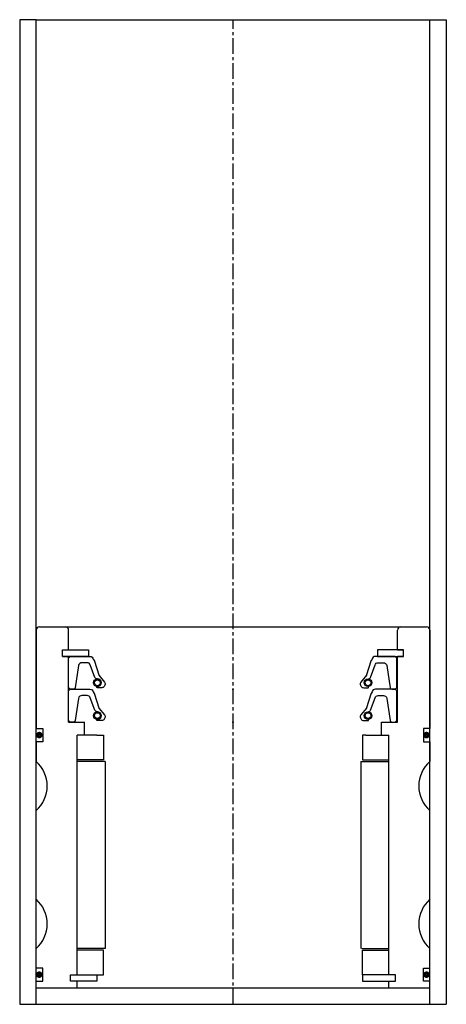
# Model space of a CAD drawing. Extents: x -67 to 63, y -5 to 295.
import ezdxf

# ---------------------------------------------------------------- set-up
doc = ezdxf.new("R2010")
doc.units = 0
doc.header["$LTSCALE"] = 0.15
doc.linetypes.add('CENTER', pattern=[50.8, 31.75, -6.35, 6.35, -6.35])
doc.layers.get('0').update_dxf_attribs({"linetype": 'CONTINUOUS'})
doc.layers.add('CENTER', color=9, linetype='CENTER')

# ---------------------------------------------------------------- blocks, each defined once
blk = doc.blocks.new('PUR078100-SV')
for points in [[(-50, 0.5), (-50, 9.5), (-49.5, 10), (-43.49, 10, -0.36857), (-42.5, 9.16), (-42.18, 8.74, 0.118812), (-42.09, 8.52), (-40.81, 4.34, -0.045671), (-40.76, 4.26), (-39.04, 2.18, -0.429276), (-39.5, 0.57, -0.114819), (-39.92, 0.47), (-41.24, 0.47, -1), (-41.24, 0.79, 1), (-41.24, 3.13, -0.279673), (-41.98, 3.58), (-43.41, 7.4, 0.323214), (-44.36, 8.08), (-45.95, 8.08, 0.376695), (-46.95, 7.21), (-47.96, 0.43, -0.377251), (-48.46, 0), (-49.5, 0)], [(50, 0.5), (50, 9.5), (49.5, 10), (43.49, 10, 0.36857), (42.5, 9.16), (42.18, 8.74, -0.118812), (42.09, 8.52), (40.81, 4.34, 0.045671), (40.76, 4.26), (39.04, 2.18, 0.429276), (39.5, 0.57, 0.114819), (39.92, 0.47), (41.24, 0.47, 1), (41.24, 0.79, -1), (41.24, 3.13, 0.279673), (41.98, 3.58), (43.41, 7.4, -0.323214), (44.36, 8.08), (45.95, 8.08, -0.376695), (46.95, 7.21), (47.96, 0.43, 0.377251), (48.46, 0), (49.5, 0)]]:
    blk.add_lwpolyline(points, format="xyb", close=True)
for centre, radius in [((-41.24, 1.96), 1.17), ((41.24, 1.96), 1.17), ((-41.24, 1.96), 0.881), ((41.24, 1.96), 0.881)]:
    blk.add_circle(centre, radius)
blk.add_point((0, 0))

msp = doc.modelspace()

# ---------------------------------------------------------------- linework, layer by layer
for p, q in [((-61.97, 295.08), (-66.97, 295.08)), ((-66.97, 295.08), (-66.97, -4.92)), ((-61.97, -4.92), (-61.97, 295.08)), ((-61.97, 295.08), (63.03, 295.08)), ((58.03, -4.92), (58.03, 295.08)), ((58.03, 295.08), (63.03, 295.08)), ((63.03, 295.08), (63.03, -4.92)), ((-61.97, 109.08), (-61.97, 79.08)), ((-60.97, 110.08), (57.03, 110.08)), ((-52.07, 103.08), (-52.07, 109.08)), ((48.13, 103.08), (48.13, 109.08)), ((58.03, 109.08), (58.03, 79.08)), ((-53.97, 101.08), (-53.97, 103.08)), ((-53.97, 103.08), (-52.07, 103.08)), ((-53.97, 101.08), (-53.97, 103.08)), ((-53.97, 103.08), (-51.97, 103.08)), ((-53.97, 101.08), (-53.97, 103.08)), ((-53.97, 103.08), (-51.97, 103.08)), ((-51.97, 103.08), (-45.97, 103.08)), ((-45.97, 103.08), (-45.97, 101.08)), ((48.03, 103.08), (42.03, 103.08)), ((42.03, 103.08), (42.03, 101.08)), ((50.03, 103.08), (48.03, 103.08)), ((50.03, 103.08), (48.03, 103.08)), ((48.13, 103.08), (50.03, 103.08)), ((50.03, 103.08), (48.13, 103.08)), ((50.03, 101.08), (50.03, 103.08)), ((50.03, 101.08), (50.03, 103.08)), ((50.03, 101.08), (50.03, 103.08)), ((50.03, 101.08), (50.03, 103.08)), ((-53.97, 101.08), (-52.07, 101.08)), ((-51.97, 101.08), (-53.97, 101.08)), ((-51.97, 101.08), (-53.97, 101.08)), ((-52.07, 81.08), (-52.07, 101.08)), ((-45.97, 101.08), (-51.97, 101.08)), ((42.03, 101.08), (48.03, 101.08)), ((48.03, 101.08), (50.03, 101.08)), ((48.03, 101.08), (50.03, 101.08)), ((48.13, 81.08), (48.13, 101.08)), ((48.13, 101.08), (50.03, 101.08)), ((50.03, 101.08), (48.13, 101.08)), ((-52.07, 81.08), (-47.22, 81.08)), ((-47.22, 77.08), (-47.22, 81.08)), ((43.28, 77.08), (43.28, 81.08)), ((43.28, 81.08), (48.13, 81.08)), ((-61.97, 79.08), (-59.97, 79.08)), ((-59.97, 79.08), (-59.97, 75.08)), ((58.03, 79.08), (56.03, 79.08)), ((56.03, 79.08), (56.03, 75.08)), ((-59.97, 75.08), (-61.97, 75.08)), ((-61.97, 75.08), (-61.97, 69.08)), ((-49.47, 4.08), (-49.47, 77.08)), ((-47.22, 77.08), (-49.47, 77.08)), ((-49.47, 4.08), (-49.47, 77.08)), ((-43.47, 77.08), (-49.47, 77.08)), ((-43.47, 77.08), (-41.47, 77.08)), ((-41.47, 77.08), (-41.47, 69.58)), ((38.53, 77.08), (37.53, 77.08)), ((37.53, 77.08), (37.53, 69.58)), ((38.53, 77.08), (45.53, 77.08)), ((43.28, 77.08), (45.53, 77.08)), ((45.53, 4.08), (45.53, 77.08)), ((45.53, 4.08), (45.53, 77.08)), ((56.03, 75.08), (58.03, 75.08)), ((58.03, 75.08), (58.03, 69.08)), ((-41.47, 69.58), (-49.47, 69.58)), ((-40.97, 69.08), (-49.47, 69.08)), ((-40.97, 69.08), (-40.97, 12.08)), ((37.03, 69.08), (37.03, 12.08)), ((37.03, 69.08), (45.53, 69.08)), ((37.53, 69.58), (45.53, 69.58)), ((-61.97, 27.08), (-61.97, 54.08)), ((58.03, 27.08), (58.03, 54.08)), ((-61.97, 6.08), (-61.97, 12.08)), ((-40.97, 12.08), (-49.47, 12.08)), ((37.33, 12.08), (45.53, 12.08)), ((58.03, 6.08), (58.03, 12.08)), ((-41.47, 11.58), (-49.47, 11.58)), ((-41.47, 4.08), (-41.47, 11.58)), ((37.53, 4.08), (37.53, 11.58)), ((37.53, 11.58), (45.53, 11.58)), ((-59.97, 6.08), (-61.97, 6.08)), ((-59.97, 2.08), (-59.97, 6.08)), ((56.03, 2.08), (56.03, 6.08)), ((56.03, 6.08), (58.03, 6.08)), ((-51.47, 2.08), (-51.47, 4.08)), ((-51.47, 4.08), (-49.47, 4.08)), ((-51.47, 2.08), (-51.47, 4.08)), ((-51.47, 4.08), (-49.47, 4.08)), ((-49.47, 4.08), (-43.47, 4.08)), ((-43.47, 4.08), (-43.47, 2.08)), ((-43.47, 4.08), (-41.47, 4.08)), ((45.53, 4.08), (37.53, 4.08)), ((37.53, 4.08), (37.53, 2.08)), ((37.53, 4.08), (37.53, 4.08)), ((47.53, 4.08), (45.53, 4.08)), ((47.53, 4.08), (45.53, 4.08)), ((47.53, 2.08), (47.53, 4.08)), ((47.53, 2.08), (47.53, 4.08)), ((-61.97, 0.08), (-61.97, 2.08)), ((-61.97, 2.08), (-59.97, 2.08)), ((-61.97, 0.08), (58.03, 0.08)), ((-49.47, 2.08), (-51.47, 2.08)), ((-49.47, 2.08), (-51.47, 2.08)), ((-49.47, 0.08), (-49.47, 2.08)), ((-43.47, 2.08), (-49.47, 2.08)), ((37.53, 2.08), (45.53, 2.08)), ((45.53, 0.08), (45.53, 2.08)), ((45.53, 2.08), (47.53, 2.08)), ((45.53, 2.08), (47.53, 2.08)), ((58.03, 2.08), (56.03, 2.08)), ((58.03, 0.08), (58.03, 2.08)), ((-66.97, -4.92), (63.03, -4.92))]:
    msp.add_line(p, q)
at = {"const_width": 0.95}
for points in [[(-60.48, 77.11, -1), (-61.53, 77.11, -1)], [(57.52, 77.11, -1), (56.47, 77.11, -1)], [(-60.48, 4.11, -1), (-61.53, 4.11, -1)], [(57.52, 4.11, -1), (56.47, 4.11, -1)]]:
    msp.add_lwpolyline(points, format="xyb", close=True, dxfattribs=at)
for centre, radius, start, end in [((-60.97, 109.08), 1, 90, 180), ((-53.07, 109.08), 1, 0, 90), ((49.13, 109.08), 1, 90, 180), ((57.03, 109.08), 1, 0, 90), ((-68.59, 61.58), 10, 311.4096, 48.5904), ((64.64, 61.58), 10, 131.4096, 228.5904), ((-68.59, 19.58), 10, 311.4096, 48.5904), ((64.64, 19.58), 10, 131.4096, 228.5904)]:
    msp.add_arc(centre, radius, start, end)
for p in [(-1.97, 91.08), (-1.97, 81.08)]:
    msp.add_point(p)
at = {"layer": 'CENTER'}
msp.add_line((-1.97, -4.92), (-1.97, 295.08), dxfattribs=at)

# ---------------------------------------------------------------- block references
for p in [(-2.07, 91.08), (-2.07, 81.08)]:
    msp.add_blockref('PUR078100-SV', p)

doc.saveas('drawing.dxf')
